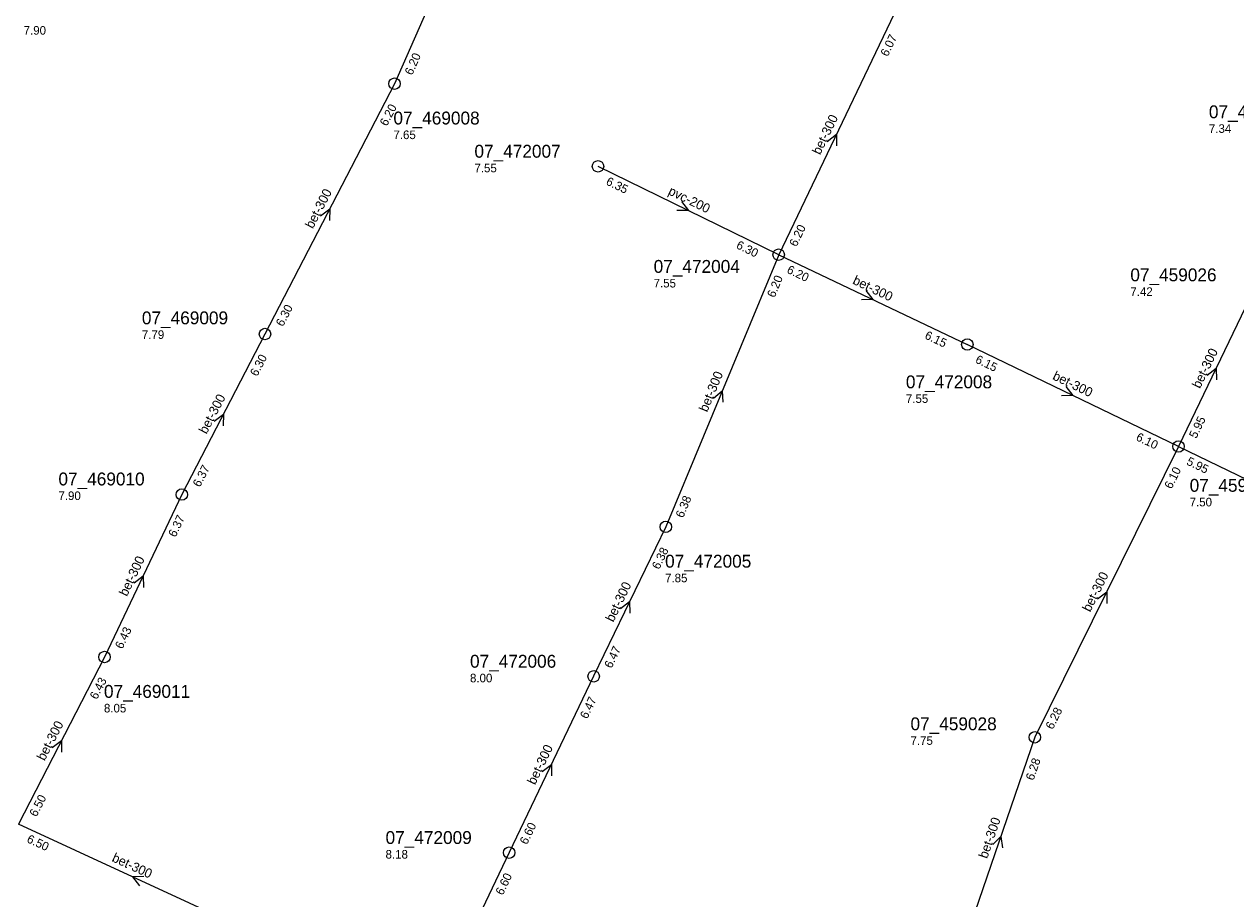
# Model space of a CAD drawing. Header units: metres. Extents: x 163992 to 165429, y 447924 to 449146.
# Tile 3 of 34: x 164195 to 164364, y 448466 to 448588. Entities that reach past the tile are written whole.
import ezdxf

# ---------------------------------------------------------------- set-up
doc = ezdxf.new("R2010")
doc.units = ezdxf.units.M

msp = doc.modelspace()

# ---------------------------------------------------------------- linework, layer by layer
at = {"layer": 'CON_BxH200x200mm', "linetype": 'Continuous'}
msp.add_lwpolyline([(164300.184, 448556.067), (164274.941, 448568.413)], dxfattribs=at)
at = {"layer": 'CON_BxH300x300mm', "linetype": 'Continuous'}
for points in [[(164262.322, 448615.964), (164246.514, 448579.956)], [(164316.329, 448589.707), (164300.184, 448556.067)], [(164246.514, 448579.956), (164228.396, 448544.983)], [(164300.184, 448556.067), (164284.398, 448518.043)], [(164300.184, 448556.067), (164326.54, 448543.516)], [(164366.598, 448551.143), (164356.051, 448529.278)], [(164228.396, 448544.983), (164216.779, 448522.55)], [(164356.051, 448529.278), (164326.54, 448543.516)], [(164356.051, 448529.278), (164335.98, 448488.642)], [(164356.051, 448529.278), (164387.775, 448513.941)], [(164216.779, 448522.55), (164205.986, 448499.847)], [(164284.398, 448518.043), (164274.328, 448497.156)], [(164205.986, 448499.847), (164193.957, 448476.49)], [(164274.328, 448497.156), (164262.524, 448472.521)], [(164335.98, 448488.642), (164326.491, 448460.946)], [(164225.802, 448461.767), (164193.957, 448476.49)], [(164262.524, 448472.521), (164251.621, 448449.665)]]:
    msp.add_lwpolyline(points, dxfattribs=at)
at = {"layer": 'NOD_inspectieput'}
for centre in [(164246.51, 448579.96), (164274.94, 448568.41), (164300.18, 448556.07), (164228.4, 448544.98), (164326.54, 448543.52), (164356.05, 448529.28), (164216.78, 448522.55), (164284.4, 448518.04), (164205.99, 448499.85), (164274.33, 448497.16), (164335.98, 448488.64), (164262.52, 448472.52)]:
    msp.add_circle(centre, 0.8, dxfattribs=at)
at = {"layer": 'PIJL'}
for points in [[(164306.98, 448571.9), (164308.26, 448572.89), (164308.28, 448571.28)], [(164236.15, 448561.52), (164237.46, 448562.47), (164237.43, 448560.86)], [(164286.59, 448563.52), (164287.56, 448562.24), (164285.95, 448562.23)], [(164312.37, 448551.06), (164313.36, 448549.79), (164311.75, 448549.76)], [(164360.05, 448539.23), (164361.32, 448540.21), (164361.35, 448538.6)], [(164291.07, 448536), (164292.29, 448537.05), (164292.4, 448535.45)], [(164340.31, 448537.67), (164341.3, 448536.4), (164339.69, 448536.37)], [(164221.29, 448532.82), (164222.59, 448533.77), (164222.56, 448532.16)], [(164210.11, 448510.21), (164211.38, 448511.2), (164211.41, 448509.59)], [(164344.73, 448507.99), (164346.02, 448508.96), (164346.02, 448507.35)], [(164278.09, 448506.62), (164279.36, 448507.6), (164279.39, 448505.99)], [(164198.67, 448487.22), (164199.97, 448488.17), (164199.95, 448486.56)], [(164267.15, 448483.85), (164268.43, 448484.84), (164268.45, 448483.23)], [(164330.09, 448473.67), (164331.24, 448474.79), (164331.45, 448473.2)], [(164211.49, 448469.18), (164209.88, 448469.13), (164210.88, 448467.87)]]:
    msp.add_lwpolyline(points, dxfattribs=at)

# ---------------------------------------------------------------- texts
at = {"layer": 'DMM_BxH200x200mm'}
msp.add_text('pvc-200', height=1.3, rotation=-26.06, dxfattribs=at).set_placement((164284.64, 448564.54))
at = {"layer": 'DMM_BxH300x300mm'}
for rotation, p in [(64.36, (164305.97, 448569.93)), (62.61, (164235.09, 448559.61)), (-25.46, (164310.41, 448552.05)), (64.25, (164359.05, 448537.28)), (67.45, (164290.19, 448533.99)), (-25.76, (164338.35, 448538.7)), (62.62, (164220.23, 448530.92)), (64.57, (164209.11, 448508.24)), (63.71, (164343.71, 448506.06)), (64.26, (164277.08, 448504.65)), (62.75, (164197.6, 448485.26)), (64.4, (164266.14, 448481.9)), (71.09, (164329.31, 448471.6)), (-24.81, (164206.91, 448471.36))]:
    msp.add_text('bet-300', height=1.3, rotation=rotation, dxfattribs=at).set_placement(p)
at = {"layer": 'INV_BxH200x200mm'}
for s, p in [('6.35', (164275.95, 448565.92)), ('6.30', (164294.15, 448557.02))]:
    msp.add_text(s, height=1.2, rotation=-26.06, dxfattribs=at).set_placement(p)
at = {"layer": 'INV_BxH300x300mm'}
for s, rotation, p in [('6.07', 64.36, (164315.42, 448583.66)), ('6.20', 66.3, (164248.97, 448581.06)), ('6.20', 62.61, (164245.43, 448573.94)), ('6.20', 64.36, (164302.67, 448557.09)), ('6.20', -25.46, (164301.22, 448553.58)), ('6.20', 67.45, (164299.61, 448549.98)), ('6.30', 62.61, (164230.91, 448545.93)), ('6.15', -25.46, (164320.49, 448544.4)), ('6.30', 62.62, (164227.31, 448538.97)), ('6.15', -25.76, (164327.56, 448541.03)), ('5.95', 64.25, (164358.54, 448530.3)), ('6.10', -25.76, (164350.01, 448530.19)), ('6.37', 62.62, (164219.3, 448523.5)), ('5.95', -25.8, (164357.07, 448526.79)), ('6.10', 63.71, (164355.08, 448523.24)), ('6.38', 67.45, (164286.83, 448519.2)), ('6.37', 64.57, (164215.9, 448516.5)), ('6.38', 64.26, (164283.48, 448512)), ('6.43', 64.57, (164208.47, 448500.88)), ('6.47', 64.26, (164276.82, 448498.18)), ('6.43', 62.75, (164204.91, 448493.83)), ('6.47', 64.4, (164273.43, 448491.11)), ('6.28', 63.71, (164338.48, 448489.64)), ('6.28', 71.09, (164335.79, 448482.53)), ('6.50', 62.75, (164196.47, 448477.44)), ('6.60', 64.4, (164265.01, 448473.55)), ('6.50', -24.81, (164195.02, 448474.02)), ('6.60', 64.5, (164261.63, 448466.48))]:
    msp.add_text(s, height=1.2, rotation=rotation, dxfattribs=at).set_placement(p)
at = {"layer": 'NLV_inspectieput'}
for s, p in [('7.90', (164194.68, 448586.81)), ('7.34', (164360.3, 448573.09)), ('7.65', (164246.35, 448572.22)), ('7.55', (164257.67, 448567.58)), ('7.55', (164282.71, 448551.49)), ('7.42', (164349.32, 448550.31)), ('7.79', (164211.2, 448544.3)), ('7.55', (164317.96, 448535.36)), ('7.90', (164199.54, 448521.79)), ('7.50', (164357.61, 448520.9)), ('7.85', (164284.31, 448510.3)), ('8.00', (164257.05, 448496.32)), ('8.05', (164205.9, 448492.11)), ('7.75', (164318.6, 448487.58)), ('8.18', (164245.25, 448471.69))]:
    msp.add_text(s, height=1.2, dxfattribs=at).set_placement(p)
at = {"layer": 'NNR_inspectieput'}
for s, p in [('07_469008', (164246.35, 448574.26)), ('07_459025', (164360.3, 448575.13)), ('07_472007', (164257.67, 448569.62)), ('07_472004', (164282.71, 448553.53)), ('07_459026', (164349.32, 448552.35)), ('07_469009', (164211.2, 448546.34)), ('07_472008', (164317.96, 448537.4)), ('07_469010', (164199.54, 448523.83)), ('07_459027', (164357.61, 448522.94)), ('07_472005', (164284.31, 448512.34)), ('07_472006', (164257.05, 448498.36)), ('07_469011', (164205.9, 448494.15)), ('07_459028', (164318.6, 448489.62)), ('07_472009', (164245.25, 448473.73))]:
    msp.add_text(s, height=1.8, dxfattribs=at).set_placement(p)

doc.saveas('drawing.dxf')
